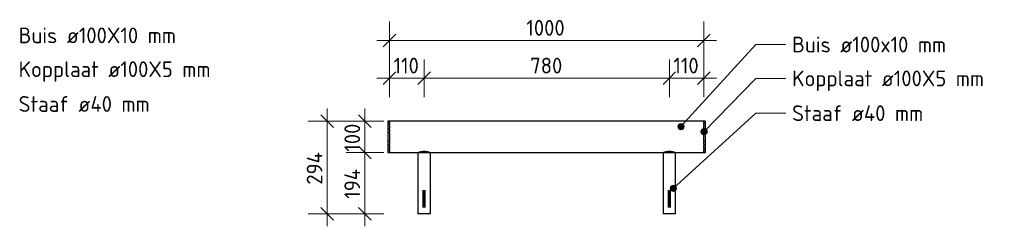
# Model space of a CAD drawing. Header units: millimetres. Extents: x -51780 to -20756, y -103 to 141413.
# Tile 3 of 11: x -26476 to -23345, y -74 to 582. Entities that reach past the tile are written whole.
import ezdxf

# ---------------------------------------------------------------- set-up
doc = ezdxf.new("R2010")
doc.units = ezdxf.units.MM
for name, color, linetype, lineweight in [('N-CO-BC-BETONVORM-G', 50, 'Continuous', 25), ('N-CO-SC-STAALVORM-G', 10, 'Continuous', 25), ('X-XX-AL-CONSTRUCTIELIJN-G-3', 7, 'Continuous', 70), ('X-XX-AL-M', 7, 'Continuous', 18), ('X-XX-AL-M-20', 7, 'Continuous', 18), ('X-XX-AL-T25-1', 7, 'Continuous', 13), ('X_XX_AL_DETAIL1_G', 7, 'Continuous', 13)]:
    doc.layers.add(name, color=color, linetype=linetype, lineweight=lineweight)
doc.styles.add('NLCS-ISO', font='NLCS-ISO.ttf', dxfattribs={"height": 50})
doc.dimstyles.new('2_5_NLCS_diagonal', dxfattribs={"dimscale": 304.8, "dimtxt": 50.137748, "dimasz": 0.131234, "dimexe": 0.19685, "dimexo": 0.0625, "dimgap": 0, "dimtad": 1, "dimdec": 0, "dimzin": 0, "dimdsep": 46, "dimtxsty": 'NLCS-ISO', "dimblk1": 'OBLIQUE', "dimblk2": 'OBLIQUE', "dimsah": 1, "dimcen": 0.09, "dimdle": 0.131234, "dimazin": 0, "dimtfac": 1, "dimtdec": 4, "dimtix": 1, "dimtmove": 0, "dimatfit": 3, "dimfxl": 0.19685, "dimfxlon": 1, "dimtvp": 1, "dimtolj": 1, "dimtzin": 0, "dimarcsym": 2})

# ---------------------------------------------------------------- blocks, each defined once
blk = doc.blocks.new('GM_Haalbuis_1000 - GM_Haalbuis_1000-3602095-Detail type 17 _4 x uitvoeren_')
at = {"layer": 'N-CO-SC-STAALVORM-G'}
for p, q in [((-231759.3, 260), (-231764.3, 260)), ((-231764.3, 260), (-231764.3, 210)), ((-231759.3, 260), (-231759.3, 258.5)), ((-230759.3, 260), (-231759.3, 260)), ((-231759.3, 257.4), (-231759.3, 258.3)), ((-231759.3, 257.4), (-231759.3, 254.2)), ((-231759.3, 251.8), (-231759.3, 254.2)), ((-231759.3, 251.8), (-231759.3, 247.1)), ((-230754.3, 260), (-230759.3, 260)), ((-230759.3, 258.5), (-230759.3, 260)), ((-230759.3, 258.3), (-230759.3, 257.4)), ((-230759.3, 254.2), (-230759.3, 257.4)), ((-230759.3, 254.2), (-230759.3, 251.8)), ((-230759.3, 247.1), (-230759.3, 251.8)), ((-230754.3, 210), (-230754.3, 260)), ((-231759.3, 243.7), (-231759.3, 247.1)), ((-231759.3, 243.7), (-231759.3, 237.6)), ((-231759.3, 233.6), (-231759.3, 237.6)), ((-231759.3, 233.6), (-231759.3, 226)), ((-231759.3, 222.2), (-231759.3, 226)), ((-231759.3, 222.2), (-231759.3, 210)), ((-230759.3, 247.1), (-230759.3, 243.7)), ((-230759.3, 237.6), (-230759.3, 243.7)), ((-230759.3, 237.6), (-230759.3, 233.6)), ((-230759.3, 226), (-230759.3, 233.6)), ((-230759.3, 226), (-230759.3, 222.2)), ((-230759.3, 210), (-230759.3, 222.2)), ((-231764.3, 210), (-231764.3, 160)), ((-231759.3, 210), (-231759.3, 197.9)), ((-231759.3, 194.1), (-231759.3, 197.9)), ((-231759.3, 194.1), (-231759.3, 186.5)), ((-230759.3, 197.9), (-230759.3, 210)), ((-230759.3, 197.9), (-230759.3, 194.1)), ((-230759.3, 186.5), (-230759.3, 194.1)), ((-230754.3, 160), (-230754.3, 210)), ((-231764.3, 160), (-231759.3, 160)), ((-231759.3, 182.5), (-231759.3, 186.5)), ((-231759.3, 182.5), (-231759.3, 176.4)), ((-231759.3, 173), (-231759.3, 176.4)), ((-231759.3, 173), (-231759.3, 168.3)), ((-231759.3, 165.9), (-231759.3, 168.3)), ((-231759.3, 165.9), (-231759.3, 162.7)), ((-231759.3, 161.8), (-231759.3, 162.7)), ((-231759.3, 161.6), (-231759.3, 160.1)), ((-231759.3, 160), (-230759.3, 160)), ((-231669.3, 160), (-231669.3, -34.3)), ((-231629.3, -34.3), (-231629.3, 160)), ((-230889.3, 160), (-230889.3, -34.3)), ((-230849.3, -34.3), (-230849.3, 160)), ((-230759.3, 186.5), (-230759.3, 182.5)), ((-230759.3, 176.4), (-230759.3, 182.5)), ((-230759.3, 176.4), (-230759.3, 173)), ((-230759.3, 168.3), (-230759.3, 173)), ((-230759.3, 168.3), (-230759.3, 165.9)), ((-230759.3, 162.7), (-230759.3, 165.9)), ((-230759.3, 162.7), (-230759.3, 161.8)), ((-230759.3, 160), (-230759.3, 161.6)), ((-230759.3, 160), (-230754.3, 160)), ((-231629.3, -34.3), (-231669.3, -34.3)), ((-230849.3, -34.3), (-230889.3, -34.3))]:
    blk.add_line(p, q, dxfattribs=at)
for points, knots in [([(-231669.3, 160.1), (-231669.3, 160.1), (-231669.1, 160.2), (-231668.6, 160.3), (-231668.1, 160.5), (-231667.4, 160.8), (-231666.6, 161.1), (-231665.8, 161.3), (-231665.2, 161.6), (-231664.8, 161.7), (-231664.6, 161.7)], [-0.9884505, -0.9884505, -0.9884505, -0.9884505, -0.9444444, -0.9166667, -0.8888889, -0.8611111, -0.8333333, -0.8055556, -0.7916667, -0.7777778, -0.7777778, -0.7777778, -0.7777778]), ([(-231664.6, 161.7), (-231664.4, 161.8), (-231664, 161.9), (-231663.2, 162.1), (-231662.2, 162.5), (-231661, 162.8), (-231660.1, 163), (-231659.3, 163.1), (-231658.6, 163.3), (-231657.5, 163.5), (-231656.2, 163.7), (-231654.5, 163.9), (-231652.8, 164.1), (-231651.1, 164.2), (-231649.3, 164.2), (-231647.5, 164.2), (-231645.8, 164.1), (-231644.1, 163.9), (-231642.4, 163.7), (-231641.1, 163.5), (-231640, 163.3), (-231639.3, 163.1), (-231638.5, 163), (-231637.6, 162.8), (-231636.4, 162.5), (-231635.4, 162.1), (-231634.6, 161.9), (-231634.2, 161.8), (-231634, 161.7)], [-0.7777778, -0.7777778, -0.7777778, -0.7777778, -0.7638889, -0.75, -0.7222222, -0.6944444, -0.6805556, -0.6666667, -0.6527778, -0.6388889, -0.6111111, -0.5833333, -0.5555556, -0.5277778, -0.5, -0.4722222, -0.4444444, -0.4166667, -0.3888889, -0.3611111, -0.3472222, -0.3333333, -0.3194444, -0.3055556, -0.2777778, -0.25, -0.2361111, -0.2222222, -0.2222222, -0.2222222, -0.2222222]), ([(-231634, 161.7), (-231633.8, 161.7), (-231633.4, 161.6), (-231632.8, 161.3), (-231632, 161.1), (-231631.2, 160.8), (-231630.5, 160.5), (-231630, 160.3), (-231629.5, 160.2), (-231629.3, 160.1), (-231629.3, 160.1)], [-0.2222222, -0.2222222, -0.2222222, -0.2222222, -0.2083333, -0.1944444, -0.1666667, -0.1388889, -0.1111111, -0.0833333, -0.0555556, -0.0115545, -0.0115545, -0.0115545, -0.0115545]), ([(-230889.3, 160.1), (-230889.3, 160.1), (-230889.1, 160.2), (-230888.6, 160.3), (-230888.1, 160.5), (-230887.4, 160.8), (-230886.6, 161.1), (-230885.8, 161.3), (-230885.2, 161.6), (-230884.8, 161.7), (-230884.6, 161.7)], [-0.9884505, -0.9884505, -0.9884505, -0.9884505, -0.9444444, -0.9166667, -0.8888889, -0.8611111, -0.8333333, -0.8055556, -0.7916667, -0.7777778, -0.7777778, -0.7777778, -0.7777778]), ([(-230884.6, 161.7), (-230884.4, 161.8), (-230884, 161.9), (-230883.2, 162.1), (-230882.2, 162.5), (-230881, 162.8), (-230880.1, 163), (-230879.3, 163.1), (-230878.6, 163.3), (-230877.5, 163.5), (-230876.2, 163.7), (-230874.5, 163.9), (-230872.8, 164.1), (-230871.1, 164.2), (-230869.3, 164.2), (-230867.5, 164.2), (-230865.8, 164.1), (-230864.1, 163.9), (-230862.4, 163.7), (-230861.1, 163.5), (-230860, 163.3), (-230859.3, 163.1), (-230858.5, 163), (-230857.6, 162.8), (-230856.4, 162.5), (-230855.4, 162.1), (-230854.6, 161.9), (-230854.2, 161.8), (-230854, 161.7)], [-0.7777778, -0.7777778, -0.7777778, -0.7777778, -0.7638889, -0.75, -0.7222222, -0.6944444, -0.6805556, -0.6666667, -0.6527778, -0.6388889, -0.6111111, -0.5833333, -0.5555556, -0.5277778, -0.5, -0.4722222, -0.4444444, -0.4166667, -0.3888889, -0.3611111, -0.3472222, -0.3333333, -0.3194444, -0.3055556, -0.2777778, -0.25, -0.2361111, -0.2222222, -0.2222222, -0.2222222, -0.2222222]), ([(-230854, 161.7), (-230853.8, 161.7), (-230853.4, 161.6), (-230852.8, 161.3), (-230852, 161.1), (-230851.2, 160.8), (-230850.5, 160.5), (-230850, 160.3), (-230849.5, 160.2), (-230849.3, 160.1), (-230849.3, 160.1)], [-0.2222222, -0.2222222, -0.2222222, -0.2222222, -0.2083333, -0.1944444, -0.1666667, -0.1388889, -0.1111111, -0.0833333, -0.0555556, -0.0115545, -0.0115545, -0.0115545, -0.0115545])]:
    blk.add_open_spline(points, degree=3, knots=knots, dxfattribs=at)
blk = doc.blocks.new('DIMBLOCK90-Detail type 17 _4 x uitvoeren_')
at = {"layer": 'X-XX-AL-M-20'}
for p, q in [((-25300, 456.3), (-25300, 576.3)), ((-24300, 456.3), (-24300, 576.3)), ((-25300, 516.3), (-25280, 536.3)), ((-24300, 516.3), (-24280, 536.3)), ((-24260, 516.3), (-25340, 516.3)), ((-25300, 516.3), (-25320, 496.3)), ((-25300, 516.3), (-25300, 456.3)), ((-24300, 516.3), (-24320, 496.3)), ((-24300, 516.3), (-24300, 456.3))]:
    blk.add_line(p, q, dxfattribs=at)
at = {"layer": 'X-XX-AL-M-20', "color": 0, "insert": (-24864.8, 581.5), "char_height": 50, "width": 155.522, "attachment_point": 1, "line_spacing_factor": 1.135194, "style": 'NLCS-ISO'}
blk.add_mtext('1000', dxfattribs=at)
blk = doc.blocks.new('_Oblique')
at = {"color": 0, "linetype": 'ByBlock', "lineweight": -2}
blk.add_line((-0.5, -0.5), (0.5, 0.5), dxfattribs=at)
blk = doc.blocks.new('DIMBLOCK91-Detail type 17 _4 x uitvoeren_')
at = {"layer": 'X-XX-AL-M-20'}
for p, q in [((-24410, 336.3), (-24410, 456.3)), ((-24300, 336.3), (-24300, 456.3)), ((-24410, 396.3), (-24390, 416.3)), ((-24300, 396.3), (-24280, 416.3)), ((-24410, 396.3), (-24430, 376.3)), ((-24260, 396.3), (-24410, 396.3)), ((-24410, 396.3), (-24410, 336.3)), ((-24300, 396.3), (-24320, 376.3)), ((-24300, 396.3), (-24300, 336.3))]:
    blk.add_line(p, q, dxfattribs=at)
at = {"layer": 'X-XX-AL-M-20', "color": 0, "insert": (-24397.1, 461.5), "char_height": 50, "width": 101.032, "attachment_point": 1, "line_spacing_factor": 1.135194, "style": 'NLCS-ISO'}
blk.add_mtext('110', dxfattribs=at)
blk = doc.blocks.new('DIMBLOCK92-Detail type 17 _4 x uitvoeren_')
at = {"layer": 'X-XX-AL-M-20'}
for p, q in [((-25190, 336.3), (-25190, 456.3)), ((-24410, 336.3), (-24410, 456.3)), ((-25190, 396.3), (-25170, 416.3)), ((-24410, 396.3), (-24390, 416.3)), ((-25190, 396.3), (-25210, 376.3)), ((-24410, 396.3), (-25190, 396.3)), ((-25190, 396.3), (-25190, 336.3)), ((-24410, 396.3), (-24430, 376.3)), ((-24410, 396.3), (-24410, 336.3))]:
    blk.add_line(p, q, dxfattribs=at)
at = {"layer": 'X-XX-AL-M-20', "color": 0, "insert": (-24852.5, 461.5), "char_height": 50, "width": 126.007, "attachment_point": 1, "line_spacing_factor": 1.135194, "style": 'NLCS-ISO'}
blk.add_mtext('780', dxfattribs=at)
blk = doc.blocks.new('DIMBLOCK93-Detail type 17 _4 x uitvoeren_')
at = {"layer": 'X-XX-AL-M-20'}
for p, q in [((-25300, 336.3), (-25300, 456.3)), ((-25190, 336.3), (-25190, 456.3)), ((-25300, 396.3), (-25280, 416.3)), ((-25190, 396.3), (-25170, 416.3)), ((-25190, 396.3), (-25340, 396.3)), ((-25300, 396.3), (-25320, 376.3)), ((-25300, 396.3), (-25300, 336.3)), ((-25190, 396.3), (-25210, 376.3)), ((-25190, 396.3), (-25190, 336.3))]:
    blk.add_line(p, q, dxfattribs=at)
at = {"layer": 'X-XX-AL-M-20', "color": 0, "insert": (-25287.1, 461.5), "char_height": 50, "width": 101.032, "attachment_point": 1, "line_spacing_factor": 1.135194, "style": 'NLCS-ISO'}
blk.add_mtext('110', dxfattribs=at)
blk = doc.blocks.new('DIMBLOCK94-Detail type 17 _4 x uitvoeren_')
at = {"layer": 'X-XX-AL-M-20'}
for p, q in [((-25378.3, 300), (-25378.3, 160)), ((-25318.3, 260), (-25438.3, 260)), ((-25378.3, 260), (-25398.3, 280)), ((-25378.3, 260), (-25358.3, 240)), ((-25378.3, 260), (-25318.3, 260)), ((-25318.3, 160), (-25438.3, 160)), ((-25378.3, 160), (-25398.3, 180)), ((-25378.3, 160), (-25358.3, 140)), ((-25378.3, 160), (-25318.3, 160))]:
    blk.add_line(p, q, dxfattribs=at)
at = {"layer": 'X-XX-AL-M-20', "color": 0, "insert": (-25443.5, 162.8), "char_height": 50, "width": 113.519, "attachment_point": 1, "rotation": 90, "line_spacing_factor": 1.135194, "style": 'NLCS-ISO'}
blk.add_mtext('100', dxfattribs=at)
blk = doc.blocks.new('DIMBLOCK95-Detail type 17 _4 x uitvoeren_')
at = {"layer": 'X-XX-AL-M-20'}
for p, q in [((-25318.3, 160), (-25438.3, 160)), ((-25378.3, 160), (-25398.3, 180)), ((-25378.3, 160), (-25378.3, -74.3)), ((-25378.3, 160), (-25358.3, 140)), ((-25378.3, 160), (-25318.3, 160)), ((-25378.3, -34.3), (-25398.3, -14.3)), ((-25318.3, -34.3), (-25438.3, -34.3)), ((-25378.3, -34.3), (-25358.3, -54.3)), ((-25378.3, -34.3), (-25318.3, -34.3))]:
    blk.add_line(p, q, dxfattribs=at)
at = {"layer": 'X-XX-AL-M-20', "color": 0, "insert": (-25443.5, 13.2), "char_height": 50, "width": 119.195, "attachment_point": 1, "rotation": 90, "line_spacing_factor": 1.135194, "style": 'NLCS-ISO'}
blk.add_mtext('194', dxfattribs=at)
blk = doc.blocks.new('DIMBLOCK96-Detail type 17 _4 x uitvoeren_')
at = {"layer": 'X-XX-AL-M-20'}
for p, q in [((-25498.3, 300), (-25498.3, -74.3)), ((-25438.3, 260), (-25558.3, 260)), ((-25498.3, 260), (-25518.3, 280)), ((-25498.3, 260), (-25478.3, 240)), ((-25498.3, 260), (-25438.3, 260)), ((-25498.3, -34.3), (-25518.3, -14.3)), ((-25438.3, -34.3), (-25558.3, -34.3)), ((-25498.3, -34.3), (-25478.3, -54.3)), ((-25498.3, -34.3), (-25438.3, -34.3))]:
    blk.add_line(p, q, dxfattribs=at)
at = {"layer": 'X-XX-AL-M-20', "color": 0, "insert": (-25563.5, 58), "char_height": 50, "width": 131.683, "attachment_point": 1, "rotation": 90, "line_spacing_factor": 1.135194, "style": 'NLCS-ISO'}
blk.add_mtext('294', dxfattribs=at)

msp = doc.modelspace()

# ---------------------------------------------------------------- hatches: boundary and pattern name
at = {"layer": 'X-XX-AL-T25-1'}
h = msp.add_hatch(color=256, dxfattribs=at)
edge = h.paths.add_edge_path(flags=0)
edge.add_arc((-24373.2, 242.7), 10, 0, 360)
h = msp.add_hatch(color=256, dxfattribs=at)
edge = h.paths.add_edge_path(flags=0)
edge.add_arc((-24299.4, 226.6), 10, 0, 360)
h = msp.add_hatch(color=256, dxfattribs=at)
edge = h.paths.add_edge_path(flags=0)
edge.add_arc((-24397.5, 46.1), 10, 0, 360)

# ---------------------------------------------------------------- linework, layer by layer
at = {"layer": 'X-XX-AL-CONSTRUCTIELIJN-G-3'}
for p, q in [((-25190, -14.3), (-25190, 40.7)), ((-24410, -14.3), (-24410, 40.7))]:
    msp.add_line(p, q, dxfattribs=at)
at = {"layer": 'X-XX-AL-T25-1'}
for p, q in [((-24373.2, 242.7), (-24134.5, 503.4)), ((-24134.5, 503.4), (-24039.4, 503.4)), ((-24299.4, 226.6), (-24134.5, 395.8)), ((-24134.5, 395.8), (-24039.4, 395.8)), ((-24397.5, 46.1), (-24134.5, 285.2)), ((-24134.5, 285.2), (-24039.4, 285.2))]:
    msp.add_line(p, q, dxfattribs=at)
for centre in [(-24373.2, 242.7), (-24299.4, 226.6), (-24397.5, 46.1)]:
    msp.add_circle(centre, 10, dxfattribs=at)
at = {"layer": 'X_XX_AL_DETAIL1_G'}
for p, q in [((-25305, 260), (-25300, 260)), ((-25305, 160), (-25300, 160))]:
    msp.add_line(p, q, dxfattribs=at)

# ---------------------------------------------------------------- block references
at = {"layer": 'N-CO-BC-BETONVORM-G'}
msp.add_blockref('GM_Haalbuis_1000 - GM_Haalbuis_1000-3602095-Detail type 17 _4 x uitvoeren_', (206459.3, 0), dxfattribs=at)

# ---------------------------------------------------------------- texts
at = {"layer": 'X-XX-AL-T25-1', "char_height": 50, "attachment_point": 1, "style": 'NLCS-ISO'}
for s, insert, width in [('Buis ø100X10 mm', (-26479.6, 557.6), 636.54), ('Buis ø100x10 mm', (-24019.4, 528.4), 625.316), ('Kopplaat ø100X5 mm', (-26479.6, 450), 777.637), ('Kopplaat ø100X5 mm', (-24019.4, 420.8), 777.637), ('Staaf ø40 mm', (-26479.6, 339.5), 537.131), ('Staaf ø40 mm', (-24019.4, 310.2), 537.131)]:
    msp.add_mtext(s, dxfattribs=dict(at, insert=insert, width=width))

# ---------------------------------------------------------------- dimensions: what is measured, and where the dimension line sits
at = {"layer": 'X-XX-AL-M'}
for base, p1, p2, override, picture, middle in [((-25300, 516.3), (-24300, 456.3), (-25300, 456.3), {"dimpost": '<>', "dimfxl": 1000}, 'DIMBLOCK90-Detail type 17 _4 x uitvoeren_', (-24800, 541.3)), ((-25300, 396.3), (-25190, 336.3), (-25300, 336.3), {"dimpost": '<>', "dimfxl": 110}, 'DIMBLOCK93-Detail type 17 _4 x uitvoeren_', (-25245, 421.3)), ((-25190, 396.3), (-24410, 336.3), (-25190, 336.3), {"dimpost": '<>', "dimfxl": 780}, 'DIMBLOCK92-Detail type 17 _4 x uitvoeren_', (-24800, 421.3)), ((-24410, 396.3), (-24300, 336.3), (-24410, 336.3), {"dimpost": '<>', "dimfxl": 110}, 'DIMBLOCK91-Detail type 17 _4 x uitvoeren_', (-24355, 421.3))]:
    dim = msp.add_linear_dim(base=base, p1=p1, p2=p2, dimstyle='2_5_NLCS_diagonal', override=override, dxfattribs=at)
    dim.commit()
    dim.dimension.update_dxf_attribs({"geometry": picture, "text_midpoint": middle})
for base, p1, p2, override, picture, middle in [((-25498.3, -34.3), (-25438.3, 260), (-25438.3, -34.3), {"dimpost": '<>', "dimfxl": 294.3}, 'DIMBLOCK96-Detail type 17 _4 x uitvoeren_', (-25523.3, 112.9)), ((-25378.3, 160), (-25318.3, 260), (-25318.3, 160), {"dimpost": '<>', "dimfxl": 100}, 'DIMBLOCK94-Detail type 17 _4 x uitvoeren_', (-25403.3, 210)), ((-25378.3, -34.3), (-25318.3, 160), (-25318.3, -34.3), {"dimpost": '<>', "dimfxl": 194.3}, 'DIMBLOCK95-Detail type 17 _4 x uitvoeren_', (-25403.3, 62.9))]:
    dim = msp.add_linear_dim(base=base, p1=p1, p2=p2, angle=90, dimstyle='2_5_NLCS_diagonal', override=override, dxfattribs=at)
    dim.commit()
    dim.dimension.update_dxf_attribs({"geometry": picture, "text_midpoint": middle})

doc.saveas('drawing.dxf')
